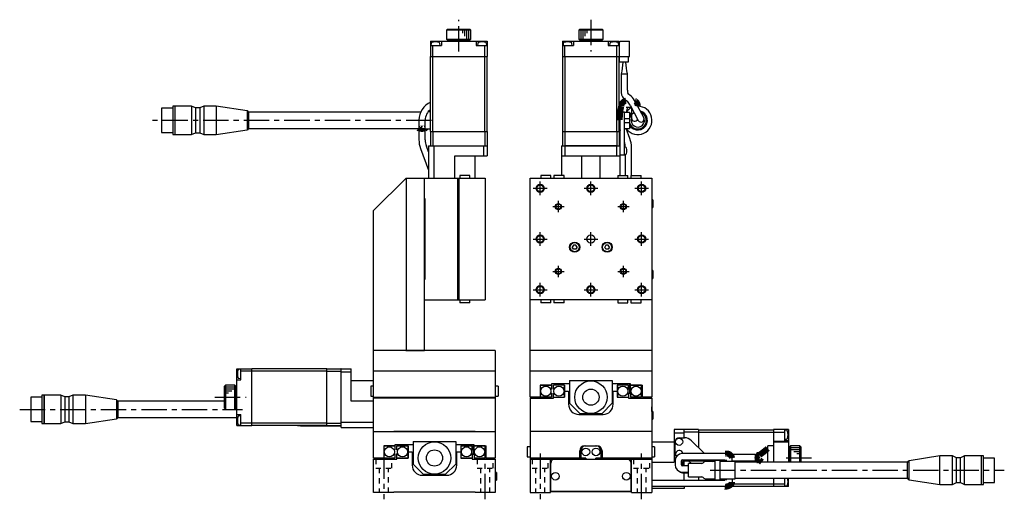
# Model space of a CAD drawing. Extents: x -587 to 410, y 10 to 772.
# Tile 2 of 4: x -587 to -101, y 284 to 520. Entities that reach past the tile are written whole.
import ezdxf

# ---------------------------------------------------------------- set-up
doc = ezdxf.new("R2010")
doc.units = 0
doc.header["$LTSCALE"] = 10
doc.linetypes.add('CENTER', pattern=[2, 1.25, -0.25, 0.25, -0.25])
doc.linetypes.add('DOT', pattern=[0.5, 0.25, -0.25])
doc.layers.add('1', color=7, linetype='CONTINUOUS')

msp = doc.modelspace()

# ---------------------------------------------------------------- linework, layer by layer
at = {"layer": '1', "color": 4, "linetype": 'CENTER'}
for p, q in [((-370.029631, 504.38253), (-370.029631, 520.14345)), ((-304.905788, 520.14345), (-304.905788, 504.38253)), ((-383.565451, 470.482896), (-522.731193, 470.482896)), ((-333.305788, 436.982896), (-326.505788, 436.982896)), ((-329.905788, 433.582896), (-329.905788, 440.382896)), ((-308.305788, 436.982896), (-301.505788, 436.982896)), ((-304.905788, 433.582896), (-304.905788, 440.382896)), ((-283.305788, 436.982896), (-276.505788, 436.982896)), ((-279.905788, 433.582896), (-279.905788, 440.382896)), ((-323.705788, 427.982896), (-318.105788, 427.982896)), ((-320.905788, 425.182896), (-320.905788, 430.782896)), ((-291.705788, 427.982896), (-286.105788, 427.982896)), ((-288.905788, 425.182896), (-288.905788, 430.782896)), ((-329.905788, 408.582896), (-329.905788, 415.382896)), ((-304.905788, 408.582896), (-304.905788, 415.382896)), ((-279.905788, 408.582896), (-279.905788, 415.382896)), ((-333.305788, 411.982896), (-326.505788, 411.982896)), ((-308.305788, 411.982896), (-301.505788, 411.982896)), ((-283.305788, 411.982896), (-276.505788, 411.982896)), ((-320.905788, 393.182896), (-320.905788, 398.782896)), ((-288.905788, 393.182896), (-288.905788, 398.782896)), ((-323.705788, 395.982896), (-318.105788, 395.982896)), ((-291.705788, 395.982896), (-286.105788, 395.982896)), ((-329.905788, 383.582896), (-329.905788, 390.382896)), ((-304.905788, 383.582896), (-304.905788, 390.382896)), ((-279.905788, 383.582896), (-279.905788, 390.382896)), ((-333.305788, 386.982896), (-326.505788, 386.982896)), ((-308.305788, 386.982896), (-301.505788, 386.982896)), ((-283.305788, 386.982896), (-276.505788, 386.982896)), ((-490.266646, 333.982896), (-474.83745, 333.982896)), ((-586.551939, 327.982896), (-476.75441, 327.982896)), ((-407.029631, 306.232896), (-407.029631, 283.615136)), ((-357.029631, 283.615136), (-357.029631, 306.232896)), ((-329.905788, 306.232896), (-329.905788, 283.615136)), ((-279.905788, 283.615136), (-279.905788, 306.232896)), ((-196.062894, 303.982896), (-211.062894, 303.982896)), ((-246.062894, 297.982896), (-101.062894, 297.982896))]:
    msp.add_line(p, q, dxfattribs=at)
at = {"layer": '1', "color": 7, "linetype": 'CONTINUOUS'}
for p, q in [((-375.529631, 515.482896), (-376.029631, 514.982896)), ((-376.029631, 514.982896), (-376.029631, 510.482896)), ((-364.029631, 514.982896), (-376.029631, 514.982896)), ((-375.529631, 515.482896), (-364.529631, 515.482896)), ((-364.029631, 514.982896), (-364.529631, 515.482896)), ((-364.029631, 510.482896), (-364.029631, 514.982896)), ((-310.405788, 515.482896), (-310.905788, 514.982896)), ((-310.905788, 514.982896), (-310.905788, 510.482896)), ((-298.905788, 514.982896), (-310.905788, 514.982896)), ((-310.405788, 515.482896), (-299.405788, 515.482896)), ((-298.905788, 514.982896), (-299.405788, 515.482896)), ((-298.905788, 510.482896), (-298.905788, 514.982896)), ((-376.029631, 510.482896), (-375.529631, 509.982896)), ((-376.029631, 510.482896), (-364.029631, 510.482896)), ((-364.529631, 509.982896), (-375.529631, 509.982896)), ((-372.529631, 509.982896), (-372.529631, 509.482896)), ((-367.529631, 509.482896), (-367.529631, 509.982896)), ((-364.529631, 509.982896), (-364.029631, 510.482896)), ((-310.905788, 510.482896), (-310.405788, 509.982896)), ((-310.905788, 510.482896), (-298.905788, 510.482896)), ((-310.405788, 509.982896), (-299.405788, 509.982896)), ((-307.405788, 509.982896), (-307.405788, 509.482896)), ((-302.405788, 509.482896), (-302.405788, 509.982896)), ((-299.405788, 509.982896), (-298.905788, 510.482896)), ((-384.029631, 509.482896), (-356.029631, 509.482896)), ((-384.029631, 509.482896), (-384.029631, 501.982896)), ((-384.029631, 507.482896), (-378.529631, 507.482896)), ((-383.69343, 508.468176), (-383.779631, 507.482896)), ((-382.829631, 501.982896), (-382.829631, 507.482896)), ((-379.279631, 507.482896), (-379.365831, 508.468176)), ((-378.529631, 509.482896), (-378.529631, 507.482896)), ((-361.529631, 509.482896), (-361.529631, 507.482896)), ((-361.529631, 507.482896), (-356.029631, 507.482896)), ((-360.69343, 508.468176), (-360.779631, 507.482896)), ((-357.229631, 501.982896), (-357.229631, 507.482896)), ((-356.279631, 507.482896), (-356.365831, 508.468176)), ((-356.029631, 509.482896), (-356.029631, 501.982896)), ((-318.905788, 509.482896), (-290.905788, 509.482896)), ((-318.905788, 509.482896), (-318.905788, 501.982896)), ((-318.905788, 507.482896), (-313.405788, 507.482896)), ((-318.569587, 508.468176), (-318.655788, 507.482896)), ((-317.705788, 501.982896), (-317.705788, 507.482896)), ((-314.155788, 507.482896), (-314.241989, 508.468176)), ((-313.405788, 509.482896), (-313.405788, 507.482896)), ((-296.405788, 509.482896), (-296.405788, 507.482896)), ((-296.405788, 507.482896), (-290.905788, 507.482896)), ((-295.569587, 508.468176), (-295.655788, 507.482896)), ((-292.105788, 501.982896), (-292.105788, 507.482896)), ((-291.155788, 507.482896), (-291.241989, 508.468176)), ((-290.905788, 509.482896), (-290.905788, 499.182896)), ((-290.405788, 509.182896), (-290.905788, 509.182896)), ((-290.405788, 509.482896), (-285.905788, 509.482896)), ((-290.405788, 509.482896), (-290.405788, 509.182896)), ((-285.905788, 501.982896), (-285.905788, 509.482896)), ((-384.029631, 501.982896), (-356.029631, 501.982896)), ((-383.929631, 464.982896), (-383.929631, 501.982896)), ((-382.788209, 464.982896), (-382.788209, 501.982896)), ((-357.271052, 464.982896), (-357.271052, 501.982896)), ((-356.129631, 464.982896), (-356.129631, 501.982896)), ((-318.905788, 501.982896), (-285.905788, 501.982896)), ((-318.805788, 464.982896), (-318.805788, 501.982896)), ((-317.664366, 464.982896), (-317.664366, 501.982896)), ((-292.147209, 464.982896), (-292.147209, 501.982896)), ((-291.005788, 464.982896), (-291.005788, 501.982896)), ((-286.505788, 501.982896), (-286.505788, 499.182896)), ((-286.505788, 499.182896), (-290.905788, 499.182896)), ((-289.980788, 493.382896), (-289.980788, 485.400195)), ((-289.980788, 493.382896), (-286.880788, 493.382896)), ((-286.972297, 493.382896), (-286.985495, 493.422542)), ((-286.880788, 485.400195), (-286.880788, 493.382896)), ((-288.678492, 481.176206), (-288.661858, 481.164796)), ((-288.661858, 481.164796), (-286.900984, 479.965156)), ((-285.104635, 482.492394), (-286.916464, 483.726748)), ((-511.115418, 476.482894), (-516.615419, 476.482894)), ((-516.615419, 476.482894), (-516.615419, 464.482898)), ((-510.115416, 477.482895), (-511.115418, 477.482895)), ((-511.115418, 477.482895), (-511.115418, 463.482897)), ((-510.065416, 477.482895), (-510.115416, 477.432895)), ((-510.115416, 477.482895), (-510.115416, 463.482897)), ((-501.808416, 477.482895), (-510.065416, 477.482895)), ((-510.065416, 477.482895), (-510.065416, 463.482897)), ((-499.808416, 476.632896), (-501.808416, 477.482895)), ((-501.808416, 477.482895), (-501.808416, 463.482897)), ((-497.808416, 476.632896), (-499.808416, 476.632896)), ((-499.808416, 476.632896), (-499.808416, 464.332896)), ((-495.808416, 477.482895), (-497.808416, 476.632896)), ((-497.808416, 476.632896), (-497.808416, 464.332896)), ((-489.615417, 477.482895), (-495.808416, 477.482895)), ((-495.808416, 477.482895), (-495.808416, 463.482897)), ((-474.381434, 475.167222), (-489.615417, 477.482895)), ((-489.615417, 477.482895), (-489.615417, 463.482897)), ((-287.166179, 480.145827), (-287.478655, 480.145827)), ((-287.478655, 477.045827), (-285.115207, 477.045827)), ((-285.615027, 477.976148), (-281.571205, 470.44932)), ((-284.870422, 476.590204), (-284.870422, 471.595827)), ((-278.84037, 471.916473), (-282.884192, 479.4433)), ((-474.381434, 475.167222), (-474.381434, 465.798571)), ((-388.895964, 474.482896), (-473.657761, 474.482896)), ((-473.657761, 474.482896), (-473.657761, 466.482896)), ((-383.929631, 474.682896), (-385.188463, 474.682896)), ((-288.405788, 474.482896), (-290.405788, 474.482896)), ((-290.405788, 443.382896), (-290.405788, 474.482896)), ((-288.405788, 474.532896), (-285.905788, 474.532896)), ((-288.405788, 453.482896), (-288.405788, 474.532896)), ((-288.405788, 471.482896), (-285.905788, 471.482896)), ((-285.905788, 474.532896), (-285.905788, 466.432896)), ((-284.870422, 474.12331), (-285.905788, 473.572796)), ((-284.870422, 473.557025), (-285.905788, 473.006511)), ((-473.657761, 466.482896), (-389.709933, 466.482896)), ((-389.709933, 470.595827), (-389.709933, 460.951984)), ((-386.609933, 460.951984), (-386.609933, 470.595827)), ((-386.609933, 466.282896), (-383.929631, 466.282896)), ((-290.691949, 470.595827), (-290.691949, 466.32252)), ((-290.691949, 466.32252), (-290.405788, 466.372978)), ((-290.691949, 466.32252), (-290.405788, 465.536298)), ((-288.405788, 469.482896), (-285.905788, 469.482896)), ((-288.405788, 466.432896), (-285.905788, 466.432896)), ((-285.631235, 461.482116), (-287.433172, 466.432896)), ((-285.905788, 467.959282), (-284.308448, 467.109961)), ((-285.905788, 467.392997), (-283.912304, 466.333043)), ((-516.615419, 464.482898), (-511.115418, 464.482898)), ((-511.115418, 463.482897), (-510.115416, 463.482897)), ((-510.115416, 463.532897), (-510.065416, 463.482897)), ((-510.065416, 463.482897), (-501.808416, 463.482897)), ((-501.808416, 463.482897), (-499.808416, 464.332896)), ((-499.808416, 464.332896), (-497.808416, 464.332896)), ((-497.808416, 464.332896), (-495.808416, 463.482897)), ((-495.808416, 463.482897), (-489.615417, 463.482897)), ((-489.615417, 463.482897), (-474.381434, 465.798571)), ((-384.029631, 464.982896), (-384.029631, 458.082896)), ((-384.029631, 464.982896), (-356.029631, 464.982896)), ((-382.829631, 464.982896), (-382.829631, 457.982896)), ((-357.229631, 464.982896), (-357.229631, 457.982896)), ((-356.029631, 464.982896), (-356.029631, 458.082896)), ((-318.905788, 464.982896), (-318.905788, 457.982896)), ((-318.905788, 464.982896), (-290.905788, 464.982896)), ((-317.705788, 464.982896), (-317.705788, 458.082896)), ((-292.105788, 464.982896), (-292.105788, 458.082896)), ((-290.905788, 464.982896), (-290.905788, 457.982896)), ((-388.934486, 456.674456), (-385.029631, 445.945954)), ((-385.029631, 455.009748), (-386.021439, 457.734718)), ((-385.029631, 457.982896), (-385.029631, 441.982896)), ((-385.029631, 457.982896), (-356.029631, 457.982896)), ((-383.929631, 457.982896), (-384.029631, 458.082896)), ((-382.30766, 457.982896), (-382.30766, 441.982896)), ((-357.751601, 452.982896), (-357.751601, 457.982896)), ((-356.129631, 457.982896), (-356.029631, 458.082896)), ((-356.029631, 457.982896), (-356.029631, 452.982896)), ((-319.405788, 457.982896), (-319.405788, 443.382896)), ((-319.405788, 457.982896), (-290.405788, 457.982896)), ((-317.805788, 457.982896), (-317.705788, 458.082896)), ((-317.75102, 457.982896), (-317.75102, 452.982896)), ((-317.705788, 458.082896), (-292.105788, 458.082896)), ((-292.105788, 458.082896), (-292.005788, 457.982896)), ((-292.060555, 452.982896), (-292.060555, 457.982896)), ((-287.723, 457.17316), (-288.405788, 457.232896)), ((-287.955788, 457.204587), (-287.955788, 457.193526)), ((-284.855788, 443.382896), (-284.855788, 457.204587)), ((-372.029631, 441.982896), (-372.029631, 452.982896)), ((-372.029631, 452.982896), (-356.029631, 452.982896)), ((-362.029631, 441.982896), (-362.029631, 452.982896)), ((-319.405788, 452.982896), (-290.405788, 452.982896)), ((-309.405788, 441.982896), (-309.405788, 452.982896)), ((-300.405788, 441.982896), (-300.405788, 452.982896)), ((-290.405788, 453.482896), (-288.405788, 453.482896)), ((-288.405788, 453.732896), (-287.723, 453.792632)), ((-287.955788, 453.772266), (-287.955788, 443.382896)), ((-396.029631, 441.982896), (-412.029631, 425.982896)), ((-396.029631, 441.982896), (-396.029631, 357.082896)), ((-396.029631, 441.982896), (-357.029631, 441.982896)), ((-387.029631, 356.982896), (-387.029631, 441.982896)), ((-370.529631, 381.982896), (-370.529631, 441.982896)), ((-370.029631, 441.982896), (-370.029631, 381.982896)), ((-369.529631, 443.382896), (-369.529631, 441.982896)), ((-364.529631, 443.382896), (-369.529631, 443.382896)), ((-364.529631, 441.982896), (-364.529631, 443.382896)), ((-357.029631, 441.982896), (-357.029631, 381.982896)), ((-334.905788, 441.982896), (-274.905788, 441.982896)), ((-334.905788, 357.082896), (-334.905788, 441.982896)), ((-329.655788, 443.382896), (-329.655788, 441.982896)), ((-324.655788, 443.382896), (-329.655788, 443.382896)), ((-324.655788, 441.982896), (-324.655788, 443.382896)), ((-323.155788, 443.382896), (-323.155788, 441.982896)), ((-318.155788, 443.382896), (-323.155788, 443.382896)), ((-318.155788, 441.982896), (-318.155788, 443.382896)), ((-291.655788, 443.382896), (-291.655788, 441.982896)), ((-291.655788, 443.382896), (-286.655788, 443.382896)), ((-286.655788, 441.982896), (-286.655788, 443.382896)), ((-285.155788, 443.382896), (-285.155788, 441.982896)), ((-285.155788, 443.382896), (-280.155788, 443.382896)), ((-280.155788, 441.982896), (-280.155788, 443.382896)), ((-274.905788, 441.982896), (-274.905788, 357.082896)), ((-387.029631, 431.982896), (-386.729631, 431.982896)), ((-386.729631, 431.982896), (-386.729631, 391.982896)), ((-274.405788, 431.382896), (-274.905788, 431.382896)), ((-274.905788, 427.582896), (-274.405788, 427.582896)), ((-274.405788, 431.382896), (-274.405788, 427.582896)), ((-412.029631, 357.082896), (-412.029631, 425.982896)), ((-313.483138, 408.982896), (-314.060488, 407.982896)), ((-313.483138, 406.982896), (-314.060488, 407.982896)), ((-312.328437, 408.982896), (-313.483138, 408.982896)), ((-311.751087, 407.982896), (-312.328437, 408.982896)), ((-311.751087, 407.982896), (-312.328437, 406.982896)), ((-297.483138, 408.982896), (-298.060488, 407.982896)), ((-297.483138, 406.982896), (-298.060488, 407.982896)), ((-296.328437, 408.982896), (-297.483138, 408.982896)), ((-295.751087, 407.982896), (-296.328437, 408.982896)), ((-295.751087, 407.982896), (-296.328437, 406.982896)), ((-312.328437, 406.982896), (-313.483138, 406.982896)), ((-296.328437, 406.982896), (-297.483138, 406.982896)), ((-274.405788, 396.382896), (-274.905788, 396.382896)), ((-274.405788, 396.382896), (-274.405788, 392.582896)), ((-387.029631, 391.982896), (-386.729631, 391.982896)), ((-274.905788, 392.582896), (-274.405788, 392.582896)), ((-387.029631, 381.982896), (-357.029631, 381.982896)), ((-369.529631, 381.982896), (-369.529631, 380.582896)), ((-364.529631, 380.582896), (-369.529631, 380.582896)), ((-364.529631, 380.582896), (-364.529631, 381.982896)), ((-274.905788, 381.982896), (-334.905788, 381.982896)), ((-329.655788, 381.982896), (-329.655788, 380.582896)), ((-324.655788, 380.582896), (-329.655788, 380.582896)), ((-324.655788, 380.582896), (-324.655788, 381.982896)), ((-323.155788, 381.982896), (-323.155788, 380.582896)), ((-318.155788, 380.582896), (-323.155788, 380.582896)), ((-318.155788, 380.582896), (-318.155788, 381.982896)), ((-291.655788, 381.982896), (-291.655788, 380.582896)), ((-291.655788, 380.582896), (-286.655788, 380.582896)), ((-286.655788, 380.582896), (-286.655788, 381.982896)), ((-285.155788, 381.982896), (-285.155788, 380.582896)), ((-285.155788, 380.582896), (-280.155788, 380.582896)), ((-280.155788, 380.582896), (-280.155788, 381.982896)), ((-412.029631, 357.082896), (-411.929631, 356.982896)), ((-352.029631, 356.982896), (-412.029631, 356.982896)), ((-412.029631, 303.982896), (-412.029631, 356.982896)), ((-396.129631, 356.982896), (-396.029631, 357.082896)), ((-396.029631, 357.082896), (-387.029631, 357.082896)), ((-352.029631, 356.982896), (-352.029631, 303.982896)), ((-334.805788, 356.982896), (-334.905788, 357.082896)), ((-274.905788, 356.982896), (-334.905788, 356.982896)), ((-334.905788, 333.982896), (-334.905788, 356.982896)), ((-274.905788, 357.082896), (-275.005788, 356.982896)), ((-274.905788, 356.982896), (-274.905788, 333.982896)), ((-479.529631, 319.982896), (-479.529631, 347.982896)), ((-479.529631, 347.982896), (-472.029631, 347.982896)), ((-477.529631, 347.732896), (-478.51491, 347.646696)), ((-477.529631, 342.482897), (-477.529631, 347.982896)), ((-472.029631, 346.782897), (-477.529631, 346.782897)), ((-472.029631, 319.982896), (-472.029631, 347.982896)), ((-435.029631, 347.882897), (-472.029631, 347.882896)), ((-435.029631, 346.741475), (-472.029631, 346.741475)), ((-435.029631, 347.982897), (-428.129631, 347.982897)), ((-435.029631, 319.982897), (-435.029631, 347.982897)), ((-435.029631, 346.782897), (-428.029631, 346.782897)), ((-428.029631, 347.882897), (-428.129631, 347.982897)), ((-428.029631, 347.982897), (-423.029631, 347.982897)), ((-428.029631, 318.982896), (-428.029631, 347.982897)), ((-423.029631, 346.260926), (-428.029631, 346.260926)), ((-423.029631, 331.982897), (-423.029631, 347.982897)), ((-412.029631, 346.982896), (-352.029631, 346.982896)), ((-334.905788, 346.982896), (-274.905788, 346.982896)), ((-485.029631, 339.982896), (-485.529631, 339.482896)), ((-480.529631, 339.982896), (-485.029631, 339.982896)), ((-485.029631, 339.982896), (-485.029631, 327.982896)), ((-480.029631, 339.482896), (-480.529631, 339.982896)), ((-480.529631, 327.982896), (-480.529631, 339.982896)), ((-479.529631, 342.482896), (-477.529631, 342.482896)), ((-478.51491, 343.319097), (-477.529631, 343.232896)), ((-412.029631, 341.982896), (-423.029631, 341.982896)), ((-329.855788, 339.932896), (-329.905788, 339.982896)), ((-329.905788, 339.982896), (-329.905788, 333.982896)), ((-329.905788, 339.982896), (-324.405788, 339.982896)), ((-329.855788, 339.932896), (-329.855788, 333.982896)), ((-324.405788, 339.932896), (-329.855788, 339.932896)), ((-315.405788, 340.482896), (-324.405788, 340.482896)), ((-324.405788, 340.482896), (-324.405788, 337.985498)), ((-323.405788, 337.985498), (-323.405788, 339.982896)), ((-317.905788, 339.982896), (-323.405788, 339.982896)), ((-319.405788, 339.982896), (-319.405788, 340.482896)), ((-317.955788, 334.032896), (-317.955788, 339.982896)), ((-317.905788, 339.982896), (-317.905788, 333.982896)), ((-315.405788, 342.182896), (-315.405788, 330.982896)), ((-315.405788, 342.182896), (-294.405788, 342.182896)), ((-294.405788, 342.182896), (-294.405788, 330.982896)), ((-285.405788, 340.482896), (-294.405788, 340.482896)), ((-291.905788, 339.982896), (-291.905788, 333.982896)), ((-286.405788, 339.982896), (-291.905788, 339.982896)), ((-291.855788, 339.982896), (-291.855788, 334.032896)), ((-290.405788, 340.482896), (-290.405788, 339.982896)), ((-288.405788, 339.982896), (-288.405788, 340.482896)), ((-288.405788, 340.232896), (-287.723, 340.292632)), ((-286.405788, 337.985498), (-286.405788, 339.982896)), ((-285.905788, 340.482896), (-285.905788, 335.732895)), ((-285.405788, 337.985498), (-285.405788, 340.482896)), ((-285.405788, 339.982896), (-279.405788, 339.982896)), ((-279.955788, 339.932896), (-285.405788, 339.932896)), ((-279.955788, 339.932896), (-279.905788, 339.982896)), ((-279.955788, 333.982896), (-279.955788, 339.932896)), ((-279.905788, 339.982896), (-279.905788, 333.982896)), ((-279.405788, 333.982896), (-279.405788, 339.982896)), ((-485.529631, 328.482896), (-485.529631, 339.482896)), ((-480.029631, 339.482896), (-480.029631, 328.482896)), ((-479.529631, 336.482896), (-480.029631, 336.482896)), ((-412.029631, 339.482896), (-413.429631, 339.482896)), ((-413.429631, 339.482896), (-413.429631, 334.482896)), ((-350.629631, 339.482896), (-352.029631, 339.482896)), ((-350.629631, 339.482896), (-350.629631, 334.482896)), ((-324.405788, 337.985498), (-324.745323, 337.645963)), ((-324.405788, 335.980294), (-324.745323, 336.319829)), ((-324.405788, 335.980294), (-324.405788, 333.982896)), ((-323.405788, 337.985498), (-323.066253, 337.645963)), ((-323.066253, 336.319829), (-323.405788, 335.980294)), ((-323.405788, 333.482896), (-323.405788, 335.980294)), ((-317.905788, 336.982896), (-315.905788, 336.982896)), ((-315.905788, 336.982896), (-315.905788, 330.482896)), ((-315.905788, 335.482896), (-315.405788, 335.982896)), ((-294.405788, 335.982896), (-293.905788, 335.482896)), ((-293.905788, 330.482896), (-293.905788, 336.982896)), ((-293.905788, 336.982896), (-291.905788, 336.982896)), ((-286.745323, 337.645963), (-286.405788, 337.985498)), ((-286.405788, 335.980294), (-286.745323, 336.319829)), ((-286.505788, 336.080294), (-286.505788, 337.885498)), ((-286.405788, 335.980294), (-286.405788, 333.482896)), ((-285.405788, 335.732895), (-286.405788, 335.732895)), ((-285.066253, 337.645963), (-285.405788, 337.985498)), ((-285.066253, 336.319829), (-285.405788, 335.980294)), ((-285.405788, 335.980294), (-285.405788, 333.982896)), ((-581.115419, 333.982894), (-581.115419, 321.982898)), ((-575.615418, 333.982894), (-581.115419, 333.982894)), ((-575.615418, 334.982895), (-575.615418, 320.982897)), ((-574.615416, 334.982895), (-575.615418, 334.982895)), ((-574.615416, 334.982895), (-574.615416, 320.982897)), ((-574.565416, 334.982895), (-574.615416, 334.932895)), ((-574.565416, 334.982895), (-574.565416, 320.982897)), ((-566.308416, 334.982895), (-574.565416, 334.982895)), ((-566.308416, 334.982895), (-566.308416, 320.982897)), ((-564.308416, 334.132896), (-566.308416, 334.982895)), ((-564.308416, 334.132896), (-564.308416, 321.832896)), ((-562.308416, 334.132896), (-564.308416, 334.132896)), ((-560.308416, 334.982895), (-562.308416, 334.132896)), ((-562.308416, 334.132896), (-562.308416, 321.832896)), ((-560.308416, 334.982895), (-560.308416, 320.982897)), ((-554.115417, 334.982895), (-560.308416, 334.982895)), ((-554.115417, 334.982895), (-554.115417, 320.982897)), ((-538.881434, 332.667221), (-554.115417, 334.982895)), ((-538.881434, 332.667221), (-538.881434, 323.29857)), ((-538.157761, 331.982896), (-538.157761, 323.982896)), ((-485.529631, 331.982896), (-538.157761, 331.982896)), ((-480.029631, 331.482896), (-479.529631, 331.482896)), ((-412.029631, 331.982897), (-423.029631, 331.982897)), ((-413.429631, 334.482896), (-412.029631, 334.482896)), ((-412.029631, 333.982896), (-352.029631, 333.982896)), ((-352.029631, 333.482896), (-412.029631, 333.482896)), ((-352.029631, 334.482896), (-350.629631, 334.482896)), ((-324.405788, 333.982896), (-334.905788, 333.982896)), ((-334.905788, 333.482896), (-323.405788, 333.482896)), ((-334.905788, 333.482896), (-334.905788, 286.982896)), ((-323.405788, 334.032896), (-317.955788, 334.032896)), ((-323.405788, 333.982896), (-317.905788, 333.982896)), ((-317.955788, 334.032896), (-317.905788, 333.982896)), ((-310.405788, 325.982896), (-315.405788, 330.982896)), ((-294.405788, 330.982896), (-299.405788, 325.982896)), ((-291.855788, 334.032896), (-291.905788, 333.982896)), ((-291.905788, 333.982896), (-286.405788, 333.982896)), ((-291.855788, 334.032896), (-286.405788, 334.032896)), ((-286.405788, 333.482896), (-274.905788, 333.482896)), ((-279.905788, 333.982896), (-285.405788, 333.982896)), ((-284.792506, 333.982896), (-284.792506, 333.482896)), ((-281.949303, 333.482982), (-281.94919, 333.983081)), ((-274.905788, 333.982896), (-279.405788, 333.982896)), ((-278.85022, 333.482896), (-278.85022, 333.982896)), ((-276.405788, 333.982896), (-276.405788, 333.482896)), ((-275.905788, 333.982896), (-275.905788, 333.482896)), ((-274.905788, 333.482896), (-274.905788, 286.982896)), ((-485.529631, 328.482896), (-485.029631, 327.982896)), ((-485.029631, 327.982896), (-480.529631, 327.982896)), ((-480.529631, 327.982896), (-480.029631, 328.482896)), ((-479.529631, 325.482897), (-477.529631, 325.482897)), ((-477.529631, 319.982896), (-477.529631, 325.482897)), ((-310.905788, 325.482896), (-298.905788, 325.482896)), ((-310.405788, 325.982896), (-299.405788, 325.982896)), ((-274.405788, 326.882896), (-274.905788, 326.882896)), ((-274.405788, 326.882896), (-274.405788, 323.082896)), ((-581.115419, 321.982898), (-575.615418, 321.982898)), ((-575.615418, 320.982897), (-574.615416, 320.982897)), ((-574.615416, 321.032897), (-574.565416, 320.982897)), ((-574.565416, 320.982897), (-566.308416, 320.982897)), ((-566.308416, 320.982897), (-564.308416, 321.832896)), ((-564.308416, 321.832896), (-562.308416, 321.832896)), ((-562.308416, 321.832896), (-560.308416, 320.982897)), ((-560.308416, 320.982897), (-554.115417, 320.982897)), ((-554.115417, 320.982897), (-538.881434, 323.29857)), ((-538.157761, 323.982896), (-479.529631, 323.982896)), ((-477.529631, 324.732896), (-478.51491, 324.646696)), ((-472.029631, 321.182897), (-477.529631, 321.182897)), ((-435.029631, 321.224318), (-472.029631, 321.224318)), ((-435.029631, 321.182897), (-428.029631, 321.182897)), ((-428.029631, 321.704867), (-412.029631, 321.704867)), ((-274.905788, 323.082896), (-274.405788, 323.082896)), ((-479.529631, 319.982896), (-472.029631, 319.982896)), ((-478.51491, 320.319097), (-477.529631, 320.232896)), ((-435.029631, 320.082896), (-472.029631, 320.082896)), ((-449.527612, 320.082255), (-448.092708, 319.932896)), ((-448.092708, 319.932896), (-428.029631, 319.932896)), ((-435.029631, 319.982896), (-428.129631, 319.982896)), ((-428.029631, 320.082897), (-428.129631, 319.982896)), ((-428.029631, 318.982896), (-412.029631, 318.982896)), ((-412.029631, 316.982896), (-352.029631, 316.982896)), ((-402.029631, 317.282896), (-362.029631, 317.282896)), ((-402.029631, 316.982896), (-402.029631, 317.282896)), ((-362.029631, 316.982896), (-362.029631, 317.282896)), ((-274.905788, 316.982896), (-334.905788, 316.982896)), ((-324.905788, 316.982896), (-324.905788, 317.282896)), ((-324.905788, 317.282896), (-284.905788, 317.282896)), ((-284.905788, 316.982896), (-284.905788, 317.282896)), ((-258.905788, 317.982897), (-263.905788, 317.982897)), ((-263.905788, 317.982896), (-263.905788, 301.982896)), ((-258.905788, 316.260925), (-263.905788, 316.260925)), ((-258.905788, 317.882897), (-258.805788, 317.982897)), ((-258.905788, 313.982896), (-258.905788, 317.982896)), ((-251.905788, 316.782896), (-258.905788, 316.782896)), ((-251.905788, 317.982897), (-258.805788, 317.982897)), ((-251.905788, 317.982896), (-251.905788, 309.13975)), ((-251.905788, 317.882897), (-214.905788, 317.882896)), ((-251.905788, 316.741475), (-214.905788, 316.741475)), ((-214.905788, 317.982896), (-214.905788, 301.982896)), ((-207.405788, 317.982896), (-214.905788, 317.982896)), ((-214.905788, 316.782896), (-209.405788, 316.782896)), ((-209.405788, 317.982896), (-209.405788, 312.482896)), ((-208.420508, 317.646695), (-209.405788, 317.732896)), ((-207.405788, 317.982896), (-207.405788, 301.982896)), ((-392.529631, 312.182896), (-392.529631, 300.982896)), ((-392.529631, 312.182896), (-371.529631, 312.182896)), ((-371.529631, 312.182896), (-371.529631, 300.982896)), ((-274.905788, 311.982896), (-263.905788, 311.982896)), ((-263.405788, 305.982896), (-263.405788, 311.982896)), ((-261.405788, 313.982896), (-258.820001, 313.982896)), ((-255.284467, 312.51843), (-248.929235, 306.163198)), ((-214.905788, 312.232896), (-207.705788, 312.232896)), ((-214.905788, 311.883262), (-207.405788, 311.883262)), ((-209.405788, 313.232896), (-208.420508, 313.319097)), ((-207.405788, 312.482896), (-209.405788, 312.482896)), ((-207.705788, 312.197932), (-207.705788, 312.232896)), ((-207.405788, 312.197932), (-207.705788, 312.197932)), ((-406.979631, 309.932896), (-407.029631, 309.982896)), ((-407.029631, 309.982896), (-407.029631, 303.982896)), ((-407.029631, 309.982896), (-401.529631, 309.982896)), ((-406.979631, 309.932896), (-406.979631, 303.982896)), ((-401.529631, 309.932896), (-406.979631, 309.932896)), ((-401.529631, 307.985498), (-401.869165, 307.645963)), ((-401.529631, 305.980294), (-401.869165, 306.319829)), ((-392.529631, 310.482896), (-401.529631, 310.482896)), ((-401.529631, 310.482896), (-401.529631, 307.985498)), ((-401.529631, 305.980294), (-401.529631, 303.982896)), ((-400.529631, 307.985498), (-400.529631, 309.982896)), ((-400.529631, 309.982896), (-395.029631, 309.982896)), ((-400.529631, 307.985498), (-400.190096, 307.645963)), ((-400.190096, 306.319829), (-400.529631, 305.980294)), ((-400.529631, 303.482896), (-400.529631, 305.980294)), ((-396.52963, 309.982896), (-396.52963, 310.482896)), ((-395.079631, 304.032896), (-395.079631, 309.982896)), ((-395.029631, 309.982896), (-395.029631, 303.982896)), ((-395.029631, 306.982896), (-393.029631, 306.982896)), ((-393.029631, 306.982896), (-393.029631, 300.482896)), ((-393.029631, 305.482896), (-392.529631, 305.982896)), ((-362.529631, 310.482896), (-371.529631, 310.482896)), ((-371.529631, 305.982896), (-371.029631, 305.482896)), ((-371.029631, 300.482896), (-371.029631, 306.982896)), ((-371.029631, 306.982896), (-369.029631, 306.982896)), ((-369.029631, 309.982896), (-369.029631, 303.982896)), ((-369.029631, 309.982896), (-363.529631, 309.982896)), ((-368.979631, 309.982896), (-368.979631, 304.032896)), ((-367.52963, 310.482896), (-367.52963, 309.982896)), ((-365.52963, 309.982896), (-365.52963, 310.482896)), ((-365.52963, 310.232896), (-364.846843, 310.292632)), ((-363.869165, 307.645963), (-363.529631, 307.985498)), ((-363.529631, 305.980294), (-363.869165, 306.319829)), ((-363.62963, 306.080294), (-363.62963, 307.885498)), ((-363.529631, 307.985498), (-363.529631, 309.982896)), ((-363.529631, 305.980294), (-363.529631, 303.482896)), ((-363.02963, 310.482896), (-363.02963, 305.732895)), ((-362.529631, 307.985498), (-362.529631, 310.482896)), ((-362.529631, 309.982896), (-356.529631, 309.982896)), ((-357.079631, 309.932896), (-362.529631, 309.932896)), ((-362.190096, 307.645963), (-362.529631, 307.985498)), ((-362.190096, 306.319829), (-362.529631, 305.980294)), ((-362.529631, 305.980294), (-362.529631, 303.982896)), ((-357.079631, 309.932896), (-357.029631, 309.982896)), ((-357.079631, 303.982896), (-357.079631, 309.932896)), ((-357.029631, 309.982896), (-357.029631, 303.982896)), ((-356.529631, 303.982896), (-356.529631, 309.982896)), ((-334.905788, 309.482896), (-336.305788, 309.482896)), ((-336.305788, 309.482896), (-336.305788, 304.482896)), ((-310.405788, 303.982896), (-310.405788, 307.482896)), ((-309.905788, 307.482896), (-309.905788, 303.982896)), ((-307.905788, 309.982896), (-301.905788, 309.982896)), ((-299.905788, 303.982896), (-299.905788, 307.482896)), ((-299.405788, 307.482896), (-299.405788, 303.982896)), ((-273.505788, 309.482896), (-274.905788, 309.482896)), ((-273.505788, 309.482896), (-273.505788, 304.482896)), ((-238.84271, 306.163198), (-259.84271, 306.163198)), ((-217.705788, 301.982896), (-217.705788, 309.982896)), ((-214.905788, 309.982896), (-217.705788, 309.982896)), ((-206.905788, 306.482896), (-207.405788, 306.482896)), ((-206.405788, 309.982896), (-206.905788, 309.482896)), ((-206.905788, 301.982896), (-206.905788, 309.482896)), ((-206.405788, 309.982896), (-206.405788, 301.982896)), ((-201.905788, 309.982896), (-206.405788, 309.982896)), ((-201.905788, 301.982896), (-201.905788, 309.982896)), ((-201.405788, 309.482896), (-201.905788, 309.982896)), ((-201.405788, 309.482896), (-201.405788, 301.982896)), ((-401.529631, 303.982896), (-412.029631, 303.982896)), ((-412.029631, 286.982896), (-412.029631, 303.482896)), ((-412.029631, 303.482896), (-400.529631, 303.482896)), ((-400.529631, 304.032896), (-395.079631, 304.032896)), ((-400.529631, 303.982896), (-395.029631, 303.982896)), ((-395.079631, 304.032896), (-395.029631, 303.982896)), ((-368.979631, 304.032896), (-369.029631, 303.982896)), ((-369.029631, 303.982896), (-363.529631, 303.982896)), ((-368.979631, 304.032896), (-363.529631, 304.032896)), ((-362.529631, 305.732895), (-363.529631, 305.732895)), ((-363.529631, 303.482896), (-352.029631, 303.482896)), ((-357.029631, 303.982896), (-362.529631, 303.982896)), ((-361.916349, 303.982896), (-361.916349, 303.482896)), ((-359.073146, 303.483011), (-359.073033, 303.983103)), ((-352.029631, 303.982896), (-356.529631, 303.982896)), ((-355.974063, 303.482896), (-355.974063, 303.982896)), ((-353.529631, 303.982896), (-353.529631, 303.482896)), ((-353.029631, 303.982896), (-353.029631, 303.482896)), ((-352.029631, 303.482896), (-352.029631, 286.982896)), ((-336.305788, 304.482896), (-334.905788, 304.482896)), ((-307.405788, 303.982896), (-334.905788, 303.982896)), ((-334.905788, 303.482896), (-274.905788, 303.482896)), ((-324.905788, 286.982896), (-324.905788, 303.482896)), ((-324.705788, 287.482896), (-324.705788, 301.482896)), ((-307.405788, 303.982896), (-307.405788, 303.482896)), ((-302.405788, 303.482896), (-302.405788, 303.982896)), ((-274.905788, 303.982896), (-302.405788, 303.982896)), ((-285.105788, 287.482896), (-285.105788, 301.482896)), ((-284.905788, 286.982896), (-284.905788, 303.482896)), ((-274.905788, 304.482896), (-273.505788, 304.482896)), ((-274.905788, 301.982896), (-263.905788, 301.982896)), ((-263.39271, 302.613198), (-263.39271, 300.613198)), ((-260.29271, 300.613198), (-260.29271, 302.613198)), ((-259.84271, 303.063198), (-238.84271, 303.063198)), ((-259.611484, 300.182895), (-259.611484, 302.182895)), ((-259.161484, 302.632895), (-243.655788, 302.632895)), ((-258.905788, 300.163198), (-258.905788, 302.632895)), ((-256.820001, 294.682896), (-256.820001, 301.282896)), ((-250.234215, 301.282896), (-256.820001, 301.282896)), ((-255.362642, 301.282896), (-256.712641, 302.632895)), ((-249.212895, 301.890002), (-249.527108, 301.575789)), ((-243.655788, 302.182896), (-248.505788, 302.182896)), ((-245.398933, 302.632895), (-244.948933, 302.182896)), ((-243.655788, 293.282896), (-243.655788, 302.682896)), ((-241.155788, 302.682896), (-243.655788, 302.682896)), ((-241.155788, 293.282896), (-241.155788, 302.682896)), ((-238.39271, 302.632895), (-241.155788, 302.632895)), ((-233.820001, 302.182896), (-241.155788, 302.182896)), ((-238.84271, 303.063198), (-237.884627, 302.92874)), ((-238.39271, 302.182896), (-238.39271, 303.040971)), ((-223.705788, 305.732895), (-236.565363, 305.732895)), ((-235.29271, 302.182896), (-235.29271, 303.929157)), ((-235.29271, 302.632895), (-223.705788, 302.632895)), ((-233.820001, 293.782896), (-233.820001, 302.182896)), ((-148.777658, 301.982896), (-233.820001, 301.982896)), ((-223.705788, 302.632895), (-223.705788, 305.732895)), ((-148.777658, 293.982896), (-148.777658, 301.982896)), ((-132.820001, 304.982895), (-148.053984, 302.667221)), ((-148.053984, 293.29857), (-148.053984, 302.667221)), ((-132.820001, 290.982897), (-132.820001, 304.982895)), ((-126.627002, 304.982895), (-132.820001, 304.982895)), ((-126.627002, 290.982897), (-126.627002, 304.982895)), ((-124.627002, 304.132896), (-126.627002, 304.982895)), ((-124.627002, 291.832896), (-124.627002, 304.132896)), ((-122.627002, 304.132896), (-124.627002, 304.132896)), ((-120.627002, 304.982895), (-122.627002, 304.132896)), ((-122.627002, 291.832896), (-122.627002, 304.132896)), ((-120.627002, 290.982897), (-120.627002, 304.982895)), ((-112.370002, 304.982895), (-120.627002, 304.982895)), ((-112.370002, 290.982897), (-112.370002, 304.982895)), ((-112.320002, 304.932895), (-112.370002, 304.982895)), ((-112.320002, 290.982897), (-112.320002, 304.982895)), ((-111.32, 304.982895), (-112.320002, 304.982895)), ((-111.32, 290.982897), (-111.32, 304.982895)), ((-105.819999, 303.982894), (-111.32, 303.982894)), ((-105.819999, 291.982898), (-105.819999, 303.982894)), ((-387.529631, 295.982896), (-392.529631, 300.982896)), ((-371.529631, 300.982896), (-376.529631, 295.982896)), ((-351.529631, 296.882896), (-352.029631, 296.882896)), ((-351.529631, 296.882896), (-351.529631, 293.082896)), ((-256.820001, 300.163198), (-259.84271, 300.163198)), ((-259.84271, 297.063198), (-256.820001, 297.063198)), ((-259.161484, 296.632895), (-256.820001, 296.632895)), ((-258.905788, 293.032896), (-258.905788, 296.632895)), ((-388.029631, 295.482896), (-376.029631, 295.482896)), ((-387.529631, 295.982896), (-376.529631, 295.982896)), ((-352.029631, 293.082896), (-351.529631, 293.082896)), ((-274.905401, 293.032896), (-238.84271, 293.032884)), ((-256.820001, 294.682896), (-250.234215, 294.682896)), ((-251.905788, 294.682896), (-251.905788, 293.032896)), ((-249.527108, 294.390002), (-249.212895, 294.075789)), ((-248.505788, 293.782896), (-243.655788, 293.782896)), ((-243.655788, 293.282896), (-241.155788, 293.282896)), ((-241.155788, 293.782896), (-233.820001, 293.782896)), ((-237.884627, 293.167353), (-238.84271, 293.032896)), ((-238.39271, 293.057316), (-238.39271, 293.782896)), ((-235.29271, 293.782896), (-235.29271, 292.166936)), ((-233.820001, 293.982896), (-148.777658, 293.982896)), ((-214.905788, 293.982896), (-214.905788, 289.982896)), ((-209.405788, 293.982896), (-209.405788, 289.982896)), ((-207.405788, 289.982896), (-207.405788, 293.982896)), ((-148.053984, 293.29857), (-132.820001, 290.982897)), ((-126.627002, 290.982897), (-124.627002, 291.832896)), ((-124.627002, 291.832896), (-122.627002, 291.832896)), ((-122.627002, 291.832896), (-120.627002, 290.982897)), ((-111.32, 291.982898), (-105.819999, 291.982898)), ((-402.029631, 286.982896), (-412.029631, 286.982896)), ((-402.029631, 286.982896), (-402.029631, 287.282896)), ((-402.029631, 287.282896), (-362.029631, 287.282896)), ((-362.029631, 286.982896), (-362.029631, 287.282896)), ((-352.029631, 286.982896), (-362.029631, 286.982896)), ((-334.905788, 286.982896), (-324.905788, 286.982896)), ((-324.705788, 288.482896), (-324.905788, 288.482896)), ((-284.905788, 287.282896), (-324.905788, 287.282896)), ((-285.105788, 287.482896), (-324.705788, 287.482896)), ((-284.905788, 288.482896), (-285.105788, 288.482896)), ((-284.905788, 286.982896), (-274.905788, 286.982896)), ((-258.905788, 288.982896), (-274.905788, 288.982896)), ((-238.84271, 289.932884), (-274.905401, 289.932896)), ((-258.905788, 289.932896), (-258.905788, 288.982896)), ((-237.407802, 290.082896), (-214.905788, 290.082896)), ((-235.559331, 291.224317), (-214.905788, 291.224317)), ((-214.905788, 291.182896), (-209.405788, 291.182896)), ((-207.405788, 289.982896), (-214.905788, 289.982896)), ((-209.405788, 290.232896), (-208.420508, 290.319097)), ((-132.820001, 290.982897), (-126.627002, 290.982897)), ((-120.627002, 290.982897), (-112.370002, 290.982897)), ((-112.370002, 290.982897), (-112.320002, 291.032897)), ((-112.320002, 290.982897), (-111.32, 290.982897))]:
    msp.add_line(p, q, dxfattribs=at)
at = {"layer": '1', "color": 9, "linetype": 'CONTINUOUS'}
for p, q in [((-368.029631, 513.482896), (-368.029631, 514.982896)), ((-367.029631, 511.982896), (-367.029631, 514.982896)), ((-366.029631, 510.482896), (-366.029631, 514.982896)), ((-365.029631, 510.482896), (-365.029631, 514.982896)), ((-309.905788, 514.982896), (-309.905788, 510.482896)), ((-308.905788, 514.982896), (-308.905788, 510.482896)), ((-307.905788, 514.982896), (-307.905788, 511.982896)), ((-306.905788, 514.982896), (-306.905788, 513.482896)), ((-480.529631, 338.982896), (-485.029631, 338.982896)), ((-480.529631, 337.982896), (-485.029631, 337.982896)), ((-482.029631, 336.982896), (-485.029631, 336.982896)), ((-483.529631, 335.982896), (-485.029631, 335.982896)), ((-201.905788, 308.982896), (-206.405788, 308.982896)), ((-201.905788, 307.982896), (-206.405788, 307.982896)), ((-201.905788, 306.982896), (-204.905788, 306.982896)), ((-201.905788, 305.982896), (-203.405788, 305.982896))]:
    msp.add_line(p, q, dxfattribs=at)
at = {"layer": '1', "color": 9, "linetype": 'DOT'}
for p, q in [((-411.029631, 303.482896), (-411.029631, 298.982896)), ((-403.029631, 298.982896), (-403.029631, 303.482896)), ((-361.029631, 303.482896), (-361.029631, 298.982896)), ((-353.029631, 298.982896), (-353.029631, 303.482896)), ((-333.905788, 303.482896), (-333.905788, 298.982896)), ((-325.905788, 298.982896), (-325.905788, 303.482896)), ((-283.905788, 303.482896), (-283.905788, 298.982896)), ((-275.905788, 298.982896), (-275.905788, 303.482896)), ((-411.029631, 298.982896), (-403.029631, 298.982896)), ((-409.279631, 298.982896), (-409.279631, 286.982896)), ((-404.779631, 286.982896), (-404.779631, 298.982896)), ((-361.029631, 298.982896), (-353.029631, 298.982896)), ((-359.279631, 298.982896), (-359.279631, 286.982896)), ((-354.779631, 286.982896), (-354.779631, 298.982896)), ((-333.905788, 298.982896), (-325.905788, 298.982896)), ((-332.155788, 298.982896), (-332.155788, 286.982896)), ((-327.655788, 286.982896), (-327.655788, 298.982896)), ((-283.905788, 298.982896), (-275.905788, 298.982896)), ((-282.155788, 298.982896), (-282.155788, 286.982896)), ((-277.655788, 286.982896), (-277.655788, 298.982896))]:
    msp.add_line(p, q, dxfattribs=at)
at = {"layer": '1', "color": 7, "linetype": 'CONTINUOUS', "const_width": 3}
for points in [[(-287.573046, 480.143476, 0.355573), (-289.927053, 477.561488, 0.06395), (-290.691949, 470.595827)], [(-281.802531, 477.430565, 0.238826), (-282.874682, 479.90191), (-283.030554, 479.986326), (-283.19285, 480.053122), (-283.231297, 480.066082)], [(-389.709933, 466.595827), (-389.63407, 466.51137), (-389.540993, 466.471748, 0.108053), (-386.778873, 466.471748), (-386.685795, 466.51137), (-386.612057, 466.581523), (-386.609933, 466.595827)], [(-235.29271, 303.929157, 0.402505), (-238.325472, 306.144959, 0.017697), (-238.84271, 306.163198)], [(-217.705788, 308.682893, -0.026862), (-221.806845, 305.459107, -0.165237), (-223.705788, 305.67679)], [(-223.705788, 302.689002, -0.148734), (-221.852029, 302.92313), (-221.759523, 302.883589, -0.019129), (-220.564206, 301.983611)], [(-238.84271, 289.932896, 0.293714), (-235.421252, 291.500507), (-235.357887, 291.688603), (-235.316172, 291.878449), (-235.29542, 292.068634), (-235.29271, 292.166936)]]:
    msp.add_lwpolyline(points, format="xyb", dxfattribs=at)
at = {"layer": '1', "color": 9, "linetype": 'CONTINUOUS'}
for centre, radius in [((-329.905788, 436.982896), 2), ((-304.905788, 436.982896), 2), ((-279.905788, 436.982896), 2), ((-320.905788, 427.982896), 1.5), ((-288.905788, 427.982896), 1.5), ((-329.905788, 411.982896), 2), ((-279.905788, 411.982896), 2), ((-320.905788, 395.982896), 1.5), ((-288.905788, 395.982896), 1.5), ((-329.905788, 386.982896), 2), ((-304.905788, 386.982896), 2), ((-279.905788, 386.982896), 2)]:
    msp.add_circle(centre, radius, dxfattribs=at)
at = {"layer": '1', "color": 7, "linetype": 'CONTINUOUS'}
for centre, radius in [((-329.905788, 436.982896), 1.65), ((-304.905788, 436.982896), 1.65), ((-279.905788, 436.982896), 1.65), ((-320.905788, 427.982896), 1.25), ((-288.905788, 427.982896), 1.25), ((-329.905788, 411.982896), 1.65), ((-304.905788, 411.982896), 2), ((-279.905788, 411.982896), 1.65), ((-312.905788, 407.982896), 2.5), ((-312.905788, 407.982896), 2.25), ((-296.905788, 407.982896), 2.5), ((-296.905788, 407.982896), 2.25), ((-320.905788, 395.982896), 1.25), ((-288.905788, 395.982896), 1.25), ((-329.905788, 386.982896), 1.65), ((-304.905788, 386.982896), 1.65), ((-279.905788, 386.982896), 1.65), ((-304.905788, 333.982896), 8), ((-327.155788, 336.982896), 2.5), ((-320.655788, 336.982896), 2.5), ((-304.905788, 333.982896), 4), ((-289.155788, 336.982896), 2.5), ((-282.655788, 336.982896), 2.5), ((-382.029631, 303.982896), 8), ((-261.405788, 311.982896), 1.75), ((-404.279631, 306.982896), 2.5), ((-397.779631, 306.982896), 2.5), ((-382.029631, 303.982896), 4), ((-366.279631, 306.982896), 2.5), ((-359.779631, 306.982896), 2.5), ((-307.405788, 306.982896), 1.9), ((-302.405788, 306.982896), 1.9), ((-322.405788, 294.982896), 1.9), ((-287.405788, 294.982896), 1.9)]:
    msp.add_circle(centre, radius, dxfattribs=at)
for centre, radius, start, end in [((-383.195333, 508.424598), 0.5, 107.629155, 175), ((-381.529631, 503.182896), 6, 72.370845, 107.629155), ((-379.863929, 508.424598), 0.5, 5, 72.370845), ((-360.195333, 508.424598), 0.5, 107.629155, 175), ((-358.529631, 503.182896), 6, 72.370845, 107.629155), ((-356.863929, 508.424598), 0.5, 5, 72.370845), ((-318.07149, 508.424598), 0.5, 107.629155, 175), ((-316.405788, 503.182896), 6, 72.370845, 107.629155), ((-314.740086, 508.424598), 0.5, 5, 72.370845), ((-295.07149, 508.424598), 0.5, 107.629155, 175), ((-293.405788, 503.182896), 6, 72.370845, 107.629155), ((-291.740086, 508.424598), 0.5, 5, 72.370845), ((-320.78861, 501.021517), 31.878043, 346.135879, 356.693532), ((-255.646939, 501.059147), 32.255619, 183.334674, 193.69498), ((-284.62773, 484.737897), 5.393873, 172.947019, 221.323908), ((-279.521339, 485.300755), 7.360121, 179.225868, 193.677733), ((-292.381013, 474.860464), 10.544764, 25.760345, 46.366204), ((-380.155524, 470.63839), 9.554504, 113.266827, 180.255242), ((-380.106612, 470.62139), 6.503371, 126.016451, 180.225221), ((-275.324878, 473.303516), 12.102911, 161.98216, 174.16408), ((-281.805788, 470.482896), 6.999999, 217.576738, 90), ((-281.805788, 470.482896), 6.999999, 116.685549, 142.175633), ((-296.220574, 472.513835), 11.929564, 27.250412, 38.762595), ((-474.615418, 474.194979), 1.000002, 16.733256, 76.468302), ((-281.805788, 470.482896), 4.2, 192.527905, 66.663702), ((-281.805788, 470.482896), 4.2, 115.643941, 167.472095), ((-281.805788, 470.482896), 4.684326, 145.552789, 151.075689), ((-281.805788, 470.482896), 3.3, 158.001004, 32.535105), ((-283.320422, 471.595827), 1.55, 180, 338.342569), ((-281.705788, 470.482896), 4.7, 242, 75.292553), ((-281.705788, 470.482896), 4.2, 269.317947, 68.558504), ((-280.205788, 471.182896), 1.55, 208.247104, 28.247104), ((-474.615418, 466.770813), 1.000002, 283.531698, 343.266744), ((-281.805788, 470.482896), 4.684326, 208.924311, 214.447204), ((-297.488873, 457.123465), 12.633345, 0.367915, 20.182505), ((-377.076848, 461.033107), 12.633345, 180.367915, 200.182505), ((-377.077784, 461.033125), 9.532494, 180.487706, 200.243899), ((-297.347973, 457.141525), 9.392397, 0.384695, 17.788116), ((-287.766578, 456.675063), 0.5, 15.362549, 85), ((-292.105788, 455.482896), 5, 344.637451, 15.362549), ((-287.766578, 454.29073), 0.5, 275, 344.637451), ((-473.229631, 345.482896), 6, 162.370845, 197.629155), ((-478.471332, 347.148598), 0.5, 95, 162.370845), ((-478.471332, 343.817195), 0.5, 197.629155, 265), ((-287.766578, 340.790729), 0.5, 274.999999, 321.999659), ((-280.40022, 334.613198), 1.55, 50.091074, 71.398236), ((-539.115418, 331.694979), 1.000002, 16.733256, 76.468302), ((-310.905788, 330.482896), 5, 180, 270), ((-298.905788, 330.482896), 5, 270, 360), ((-281.805788, 327.982896), 6.999999, 51.78681, 58.997306), ((-281.805788, 327.982896), 6.999999, 350.958909, 9.696264), ((-539.115418, 324.270813), 1.000002, 283.531698, 343.266744), ((-473.229631, 322.482896), 6, 162.370845, 197.629155), ((-478.471332, 324.148598), 0.5, 95, 162.370845), ((-478.471332, 320.817195), 0.5, 197.629155, 265), ((-382.029631, 303.982896), 19, 135.572996, 136.826449), ((-382.029631, 303.982896), 19, 43.173551, 44.427004), ((-208.464086, 317.148598), 0.5, 17.629155, 85), ((-213.705788, 315.482896), 6, 342.370845, 17.629155), ((-261.405788, 311.982896), 2, 90, 180), ((-258.820001, 308.982896), 5, 45, 90), ((-208.464086, 313.817194), 0.5, 275, 342.370845), ((-364.890421, 310.790729), 0.5, 274.999999, 321.999659), ((-357.524063, 304.613198), 1.55, 50.091074, 71.398236), ((-307.905788, 307.482896), 2.5, 90, 180), ((-307.405788, 307.482896), 2.5, 90, 180), ((-302.405788, 307.482896), 2.5, 0, 90), ((-301.905788, 307.482896), 2.5, 0, 90), ((-261.405788, 305.982896), 2, 180, 225.352273), ((-259.84271, 302.613198), 3.55, 90, 180), ((-261.405788, 305.982896), 1.75, 5.913658, 224.003082), ((-358.929631, 297.982896), 6.999999, 51.78681, 58.997306), ((-322.705788, 301.482896), 2, 90, 180), ((-287.105788, 301.482896), 2, 0, 90), ((-259.84271, 302.613198), 0.45, 90, 180), ((-259.161484, 302.182895), 0.45, 90, 180), ((-250.234215, 302.282896), 1, 270, 315), ((-248.505788, 301.182896), 1, 90, 135), ((-147.82, 301.694979), 1.000002, 103.531698, 163.266744), ((-388.029631, 300.482896), 5, 180, 270), ((-376.029631, 300.482896), 5, 270, 360), ((-358.929631, 297.982896), 6.999999, 350.958909, 9.696264), ((-259.84271, 300.613198), 3.55, 180, 270), ((-259.161484, 300.182895), 3.55, 231.204766, 270), ((-259.84271, 300.613198), 0.45, 180, 270), ((-259.161484, 300.182895), 0.45, 180, 182.508741), ((-250.234215, 293.682896), 1, 45, 90), ((-248.505788, 294.782896), 1, 225, 270), ((-213.705788, 292.482896), 6, 342.370845, 14.477509), ((-147.82, 294.270813), 1.000002, 196.733256, 256.468302), ((-208.464086, 290.817194), 0.5, 275, 342.370845)]:
    msp.add_arc(centre, radius, start, end, dxfattribs=at)

doc.saveas('drawing.dxf')
